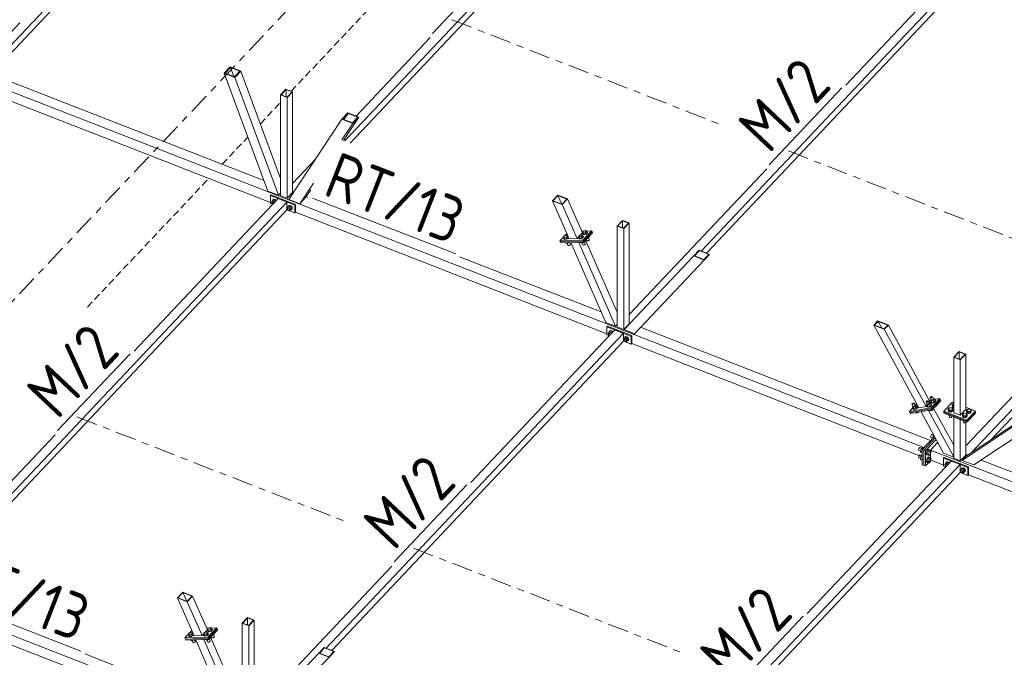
# Model space of a CAD drawing. Header units: millimetres. Extents: x -681 to 506, y -45 to 794.
# Tile 162 of 256: x 25 to 110, y 247 to 302. Entities that reach past the tile are written whole.
import ezdxf

# ---------------------------------------------------------------- set-up
doc = ezdxf.new("R2010")
doc.units = ezdxf.units.MM
doc.header["$LTSCALE"] = 0.6
for name, pattern in [('VERDECKT2', [1.5, 1, -0.5]), ('XKITLINE00', [0]), ('XKITLINE03', [6, 3, -1, 1, -1])]:
    doc.linetypes.add(name, pattern=pattern)
for name, color, linetype, lineweight in [('Bolt', 7, 'Continuous', 0), ('Part', 2, 'Continuous', 0), ('PartMark', 3, 'Continuous', 0), ('S-GRID', 1, 'Continuous', 0)]:
    doc.layers.add(name, color=color, linetype=linetype, lineweight=lineweight)
doc.styles.add('ISOCPEUR', font='ISOCPEUR.TTF')

msp = doc.modelspace()

# ---------------------------------------------------------------- linework, layer by layer
at = {"layer": 'Bolt', "color": 3, "linetype": 'XKITLINE00', "lineweight": 0}
for p, q in [((46.954, 286.595), (47.036, 286.691)), ((46.984, 286.538), (46.954, 286.595)), ((46.977, 286.519), (46.99, 286.557)), ((46.99, 286.472), (46.977, 286.519)), ((46.99, 286.557), (47.036, 286.606)), ((46.99, 286.557), (47.025, 286.575)), ((47.025, 286.575), (47.072, 286.567)), ((47.035, 286.697), (47.059, 286.767)), ((47.037, 286.691), (47.035, 286.697)), ((47.036, 286.691), (47.129, 286.789)), ((47.201, 286.627), (47.036, 286.691)), ((47.059, 286.767), (47.123, 286.8)), ((47.059, 286.767), (47.076, 286.785)), ((47.072, 286.567), (47.12, 286.538)), ((47.14, 286.818), (47.076, 286.785)), ((47.12, 286.538), (47.153, 286.495)), ((47.123, 286.8), (47.211, 286.786)), ((47.293, 286.725), (47.129, 286.789)), ((47.228, 286.805), (47.14, 286.818)), ((47.201, 286.627), (47.293, 286.725)), ((47.228, 286.574), (47.201, 286.627)), ((47.211, 286.786), (47.299, 286.731)), ((47.316, 286.749), (47.228, 286.805)), ((47.32, 286.672), (47.293, 286.725)), ((47.299, 286.731), (47.333, 286.686)), ((47.351, 286.705), (47.316, 286.749)), ((47.025, 286.427), (46.99, 286.472)), ((47.065, 286.402), (47.025, 286.427)), ((48.284, 286.077), (48.366, 286.172)), ((48.314, 286.019), (48.284, 286.077)), ((48.307, 286.001), (48.32, 286.038)), ((48.32, 285.953), (48.307, 286.001)), ((48.32, 286.038), (48.366, 286.087)), ((48.32, 286.038), (48.355, 286.056)), ((48.355, 285.908), (48.32, 285.953)), ((48.355, 286.056), (48.402, 286.049)), ((48.402, 285.879), (48.355, 285.908)), ((48.365, 286.179), (48.388, 286.248)), ((48.367, 286.173), (48.365, 286.179)), ((48.366, 286.172), (48.458, 286.27)), ((48.366, 286.172), (48.531, 286.108)), ((48.388, 286.248), (48.453, 286.281)), ((48.388, 286.248), (48.406, 286.267)), ((48.402, 286.049), (48.45, 286.019)), ((48.45, 285.871), (48.402, 285.879)), ((48.47, 286.299), (48.406, 286.267)), ((48.45, 286.019), (48.485, 285.974)), ((48.485, 285.889), (48.45, 285.871)), ((48.453, 286.281), (48.541, 286.268)), ((48.623, 286.206), (48.458, 286.27)), ((48.464, 285.879), (48.531, 285.853)), ((48.558, 286.286), (48.47, 286.299)), ((48.485, 285.974), (48.497, 285.927)), ((48.485, 285.889), (48.531, 285.938)), ((48.497, 285.927), (48.485, 285.889)), ((48.531, 286.108), (48.623, 286.206)), ((48.531, 286.108), (48.613, 285.948)), ((48.531, 285.853), (48.623, 285.95)), ((48.531, 285.853), (48.613, 285.948)), ((48.541, 286.268), (48.629, 286.212)), ((48.646, 286.231), (48.558, 286.286)), ((48.613, 285.948), (48.705, 286.046)), ((48.629, 285.94), (48.615, 285.942)), ((48.705, 286.046), (48.623, 286.206)), ((48.623, 285.95), (48.705, 286.046)), ((48.629, 286.212), (48.693, 286.13)), ((48.693, 285.972), (48.629, 285.94)), ((48.71, 286.148), (48.646, 286.231)), ((48.693, 286.13), (48.716, 286.042)), ((48.716, 286.042), (48.693, 285.972)), ((48.693, 285.972), (48.71, 285.99)), ((48.734, 286.06), (48.71, 286.148)), ((48.71, 285.99), (48.734, 286.06)), ((73.703, 283.968), (73.803, 284.074)), ((73.754, 283.852), (73.703, 283.968)), ((73.782, 283.92), (73.703, 283.968)), ((73.96, 283.977), (73.782, 283.92)), ((73.803, 284.074), (73.981, 284.131)), ((74.06, 284.083), (73.96, 283.977)), ((74.011, 283.861), (73.96, 283.977)), ((73.981, 284.131), (74.06, 284.083)), ((74.011, 283.861), (74.111, 283.967)), ((74.111, 283.967), (74.06, 284.083)), ((74.091, 284.013), (74.104, 284.01)), ((74.123, 283.971), (74.091, 283.915)), ((74.103, 283.887), (74.135, 283.943)), ((74.104, 284.01), (74.123, 283.971)), ((74.135, 283.943), (74.123, 283.971)), ((72.069, 283.557), (72.169, 283.663)), ((72.12, 283.441), (72.069, 283.557)), ((72.148, 283.509), (72.069, 283.557)), ((72.108, 283.437), (72.116, 283.451)), ((72.127, 283.398), (72.108, 283.437)), ((72.12, 283.41), (72.108, 283.437)), ((72.199, 283.393), (72.12, 283.441)), ((72.139, 283.37), (72.12, 283.41)), ((72.192, 283.386), (72.127, 283.398)), ((72.139, 283.37), (72.205, 283.358)), ((72.327, 283.566), (72.148, 283.509)), ((72.199, 283.393), (72.148, 283.509)), ((72.169, 283.663), (72.348, 283.72)), ((72.286, 283.404), (72.192, 283.386)), ((72.199, 283.393), (72.378, 283.45)), ((72.205, 283.358), (72.298, 283.376)), ((72.383, 283.447), (72.286, 283.404)), ((72.298, 283.376), (72.395, 283.419)), ((72.427, 283.672), (72.327, 283.566)), ((72.378, 283.45), (72.327, 283.566)), ((72.348, 283.72), (72.427, 283.672)), ((72.378, 283.45), (72.478, 283.556)), ((72.458, 283.504), (72.383, 283.447)), ((72.395, 283.419), (72.47, 283.476)), ((72.478, 283.556), (72.427, 283.672)), ((72.458, 283.602), (72.471, 283.599)), ((72.49, 283.56), (72.458, 283.504)), ((72.47, 283.476), (72.502, 283.532)), ((72.471, 283.599), (72.49, 283.56)), ((72.502, 283.532), (72.49, 283.56)), ((73.357, 283.602), (73.457, 283.708)), ((73.408, 283.486), (73.357, 283.602)), ((73.436, 283.554), (73.357, 283.602)), ((73.396, 283.482), (73.404, 283.496)), ((73.415, 283.443), (73.396, 283.482)), ((73.408, 283.454), (73.396, 283.482)), ((73.487, 283.438), (73.408, 283.486)), ((73.427, 283.415), (73.408, 283.454)), ((73.48, 283.43), (73.415, 283.443)), ((73.427, 283.415), (73.492, 283.403)), ((73.614, 283.611), (73.436, 283.554)), ((73.487, 283.438), (73.436, 283.554)), ((73.457, 283.708), (73.635, 283.765)), ((73.574, 283.448), (73.48, 283.43)), ((73.487, 283.438), (73.665, 283.495)), ((73.492, 283.403), (73.586, 283.42)), ((73.579, 283.096), (73.569, 283.119)), ((73.671, 283.492), (73.574, 283.448)), ((73.658, 283.048), (73.579, 283.096)), ((73.586, 283.42), (73.683, 283.464)), ((73.714, 283.717), (73.614, 283.611)), ((73.665, 283.495), (73.614, 283.611)), ((73.658, 283.048), (73.625, 283.121)), ((73.635, 283.765), (73.714, 283.717)), ((73.658, 283.048), (73.836, 283.105)), ((73.665, 283.495), (73.765, 283.601)), ((73.745, 283.549), (73.671, 283.492)), ((73.683, 283.464), (73.757, 283.521)), ((73.765, 283.601), (73.714, 283.717)), ((73.741, 283.848), (73.749, 283.862)), ((73.761, 283.809), (73.741, 283.848)), ((73.754, 283.821), (73.741, 283.848)), ((73.745, 283.646), (73.758, 283.644)), ((73.777, 283.605), (73.745, 283.549)), ((73.832, 283.804), (73.754, 283.852)), ((73.773, 283.781), (73.754, 283.821)), ((73.757, 283.521), (73.79, 283.577)), ((73.758, 283.644), (73.777, 283.605)), ((73.826, 283.797), (73.761, 283.809)), ((73.773, 283.781), (73.838, 283.769)), ((73.79, 283.577), (73.777, 283.605)), ((73.832, 283.804), (73.782, 283.92)), ((73.836, 283.105), (73.825, 283.131)), ((73.919, 283.815), (73.826, 283.797)), ((73.832, 283.804), (74.011, 283.861)), ((73.836, 283.105), (73.936, 283.211)), ((73.838, 283.769), (73.932, 283.787)), ((73.954, 282.973), (73.877, 283.149)), ((74.017, 283.858), (73.919, 283.815)), ((73.936, 283.211), (73.925, 283.237)), ((73.932, 283.787), (74.029, 283.83)), ((74.091, 283.915), (74.017, 283.858)), ((74.029, 283.83), (74.103, 283.887)), ((74.094, 283.274), (74.051, 283.371)), ((74.104, 283.252), (74.094, 283.274)), ((74.104, 283.252), (74.139, 283.246)), ((74.13, 283.455), (74.182, 283.472)), ((74.139, 283.246), (74.19, 283.255)), ((74.182, 283.472), (74.171, 283.498)), ((74.182, 283.472), (74.282, 283.577)), ((74.19, 283.255), (74.242, 283.279)), ((74.3, 283.34), (74.223, 283.515)), ((74.242, 283.279), (74.283, 283.31)), ((74.282, 283.577), (74.27, 283.604)), ((74.283, 283.31), (74.3, 283.34)), ((72.291, 283.052), (72.281, 283.075)), ((72.37, 283.003), (72.291, 283.052)), ((72.37, 283.003), (72.338, 283.077)), ((72.549, 283.061), (72.37, 283.003)), ((72.46, 282.862), (72.395, 283.011)), ((72.471, 282.841), (72.46, 282.862)), ((72.471, 282.841), (72.506, 282.835)), ((72.506, 282.835), (72.556, 282.844)), ((72.549, 283.061), (72.539, 283.084)), ((72.572, 283.085), (72.549, 283.061)), ((72.556, 282.844), (72.609, 282.868)), ((72.667, 282.929), (72.598, 283.086)), ((72.609, 282.868), (72.649, 282.899)), ((72.649, 282.899), (72.667, 282.929)), ((73.748, 282.907), (73.683, 283.056)), ((73.758, 282.886), (73.748, 282.907)), ((73.758, 282.886), (73.793, 282.879)), ((73.793, 282.879), (73.844, 282.889)), ((73.844, 282.889), (73.896, 282.912)), ((73.896, 282.912), (73.937, 282.943)), ((73.937, 282.943), (73.954, 282.973)), ((76.007, 275.397), (76.031, 275.466)), ((76.008, 275.39), (76.101, 275.488)), ((76.031, 275.466), (76.095, 275.499)), ((76.031, 275.466), (76.048, 275.485)), ((76.112, 275.517), (76.048, 275.485)), ((76.095, 275.499), (76.183, 275.486)), ((76.265, 275.424), (76.101, 275.488)), ((76.2, 275.504), (76.112, 275.517)), ((76.183, 275.486), (76.271, 275.43)), ((76.288, 275.449), (76.2, 275.504)), ((75.926, 275.295), (76.008, 275.39)), ((75.956, 275.237), (75.926, 275.295)), ((75.949, 275.219), (75.962, 275.256)), ((75.962, 275.171), (75.949, 275.219)), ((75.962, 275.256), (76.008, 275.305)), ((75.962, 275.256), (75.997, 275.274)), ((75.997, 275.127), (75.962, 275.171)), ((75.997, 275.274), (76.044, 275.267)), ((76.037, 275.101), (75.997, 275.127)), ((76.009, 275.391), (76.007, 275.397)), ((76.173, 275.326), (76.008, 275.39)), ((76.044, 275.267), (76.092, 275.237)), ((76.092, 275.237), (76.125, 275.194)), ((76.173, 275.326), (76.265, 275.424)), ((76.2, 275.274), (76.173, 275.326)), ((76.292, 275.371), (76.265, 275.424)), ((76.271, 275.43), (76.305, 275.386)), ((76.323, 275.404), (76.288, 275.449)), ((77.256, 274.776), (77.338, 274.872)), ((77.286, 274.718), (77.256, 274.776)), ((77.279, 274.7), (77.292, 274.738)), ((77.292, 274.653), (77.279, 274.7)), ((77.292, 274.738), (77.338, 274.787)), ((77.292, 274.738), (77.327, 274.755)), ((77.327, 274.608), (77.292, 274.653)), ((77.327, 274.755), (77.374, 274.748)), ((77.337, 274.878), (77.36, 274.948)), ((77.339, 274.872), (77.337, 274.878)), ((77.338, 274.872), (77.43, 274.969)), ((77.338, 274.872), (77.503, 274.807)), ((77.36, 274.948), (77.425, 274.98)), ((77.36, 274.948), (77.378, 274.966)), ((77.374, 274.748), (77.422, 274.718)), ((77.442, 274.999), (77.378, 274.966)), ((77.422, 274.718), (77.457, 274.674)), ((77.425, 274.98), (77.513, 274.967)), ((77.595, 274.905), (77.43, 274.969)), ((77.53, 274.985), (77.442, 274.999)), ((77.457, 274.674), (77.469, 274.626)), ((77.457, 274.588), (77.503, 274.637)), ((77.469, 274.626), (77.457, 274.588)), ((77.503, 274.807), (77.595, 274.905)), ((77.503, 274.807), (77.585, 274.648)), ((77.503, 274.552), (77.595, 274.65)), ((77.503, 274.552), (77.585, 274.648)), ((77.513, 274.967), (77.601, 274.912)), ((77.618, 274.93), (77.53, 274.985)), ((77.585, 274.648), (77.677, 274.745)), ((77.601, 274.639), (77.587, 274.641)), ((77.677, 274.745), (77.595, 274.905)), ((77.595, 274.65), (77.677, 274.745)), ((77.601, 274.912), (77.665, 274.829)), ((77.665, 274.671), (77.601, 274.639)), ((77.682, 274.847), (77.618, 274.93)), ((77.665, 274.829), (77.688, 274.741)), ((77.688, 274.741), (77.665, 274.671)), ((77.665, 274.671), (77.682, 274.69)), ((77.706, 274.759), (77.682, 274.847)), ((77.682, 274.69), (77.706, 274.759)), ((77.374, 274.578), (77.327, 274.608)), ((77.422, 274.571), (77.374, 274.578)), ((77.457, 274.588), (77.422, 274.571)), ((77.436, 274.578), (77.503, 274.552)), ((103.627, 269.737), (103.645, 269.766)), ((103.636, 269.719), (103.627, 269.737)), ((103.668, 269.718), (103.636, 269.719)), ((103.751, 269.508), (103.636, 269.719)), ((103.645, 269.766), (103.685, 269.798)), ((103.717, 269.733), (103.668, 269.718)), ((103.726, 269.554), (103.67, 269.495)), ((103.685, 269.798), (103.736, 269.825)), ((103.767, 269.76), (103.717, 269.733)), ((103.736, 269.825), (103.784, 269.84)), ((103.912, 269.534), (103.741, 269.462)), ((103.807, 269.792), (103.767, 269.76)), ((103.784, 269.84), (103.816, 269.838)), ((103.825, 269.821), (103.807, 269.792)), ((103.816, 269.838), (103.825, 269.821)), ((103.931, 269.627), (103.816, 269.838)), ((104.012, 269.64), (103.912, 269.534)), ((103.912, 269.534), (103.992, 269.387)), ((103.913, 269.661), (103.941, 269.673)), ((103.941, 269.673), (104.012, 269.64)), ((104.012, 269.64), (104.092, 269.493)), ((104.071, 269.531), (104.088, 269.531)), ((104.088, 269.531), (104.104, 269.498)), ((104.103, 269.503), (104.088, 269.531)), ((102.07, 269.172), (102.088, 269.2)), ((102.078, 269.154), (102.07, 269.172)), ((102.111, 269.153), (102.078, 269.154)), ((102.193, 268.943), (102.078, 269.154)), ((102.088, 269.2), (102.127, 269.233)), ((102.159, 269.167), (102.111, 269.153)), ((102.168, 268.989), (102.112, 268.93)), ((102.112, 268.93), (102.183, 268.897)), ((102.192, 268.783), (102.112, 268.93)), ((102.127, 269.233), (102.178, 269.26)), ((102.209, 269.195), (102.159, 269.167)), ((102.178, 269.26), (102.226, 269.275)), ((102.18, 268.778), (102.188, 268.79)), ((102.196, 268.745), (102.18, 268.778)), ((102.355, 268.969), (102.183, 268.897)), ((102.183, 268.897), (102.263, 268.75)), ((102.192, 268.783), (102.263, 268.75)), ((102.257, 268.742), (102.196, 268.745)), ((102.211, 268.718), (102.196, 268.745)), ((102.249, 269.227), (102.209, 269.195)), ((102.211, 268.718), (102.272, 268.715)), ((102.226, 269.275), (102.259, 269.273)), ((102.267, 269.256), (102.249, 269.227)), ((102.346, 268.77), (102.257, 268.742)), ((102.259, 269.273), (102.267, 269.256)), ((102.374, 269.062), (102.259, 269.273)), ((102.263, 268.75), (102.434, 268.822)), ((102.272, 268.715), (102.361, 268.742)), ((102.439, 268.82), (102.346, 268.77)), ((102.355, 269.096), (102.383, 269.108)), ((102.454, 269.075), (102.355, 268.969)), ((102.355, 268.969), (102.434, 268.822)), ((102.361, 268.742), (102.454, 268.792)), ((102.383, 269.108), (102.454, 269.075)), ((102.434, 268.822), (102.534, 268.928)), ((102.513, 268.88), (102.439, 268.82)), ((102.454, 269.075), (102.534, 268.928)), ((102.454, 268.792), (102.528, 268.852)), ((102.546, 268.933), (102.513, 268.88)), ((102.514, 268.966), (102.53, 268.965)), ((102.528, 268.852), (102.561, 268.905)), ((102.53, 268.965), (102.546, 268.933)), ((102.545, 268.938), (102.53, 268.965)), ((102.561, 268.905), (102.545, 268.938)), ((103.281, 269.37), (103.299, 269.399)), ((103.29, 269.353), (103.281, 269.37)), ((103.323, 269.351), (103.29, 269.353)), ((103.405, 269.142), (103.29, 269.353)), ((103.299, 269.399), (103.339, 269.432)), ((103.371, 269.366), (103.323, 269.351)), ((103.38, 269.188), (103.324, 269.128)), ((103.324, 269.128), (103.395, 269.095)), ((103.404, 268.981), (103.324, 269.128)), ((103.339, 269.432), (103.39, 269.459)), ((103.421, 269.393), (103.371, 269.366)), ((103.39, 269.459), (103.438, 269.474)), ((103.392, 268.976), (103.4, 268.989)), ((103.408, 268.944), (103.392, 268.976)), ((103.566, 269.168), (103.395, 269.095)), ((103.395, 269.095), (103.475, 268.948)), ((103.404, 268.981), (103.475, 268.948)), ((103.468, 268.941), (103.408, 268.944)), ((103.423, 268.916), (103.408, 268.944)), ((103.461, 269.426), (103.421, 269.393)), ((103.423, 268.916), (103.483, 268.914)), ((103.438, 269.474), (103.47, 269.472)), ((103.479, 269.454), (103.461, 269.426)), ((103.557, 268.969), (103.468, 268.941)), ((103.47, 269.472), (103.479, 269.454)), ((103.585, 269.261), (103.47, 269.472)), ((103.475, 268.948), (103.646, 269.021)), ((103.483, 268.914), (103.572, 268.941)), ((103.651, 269.019), (103.557, 268.969)), ((103.666, 269.274), (103.566, 269.168)), ((103.566, 269.168), (103.646, 269.021)), ((103.567, 269.295), (103.595, 269.307)), ((103.572, 268.941), (103.666, 268.991)), ((103.595, 269.307), (103.666, 269.274)), ((103.646, 269.021), (103.746, 269.127)), ((103.724, 269.079), (103.651, 269.019)), ((103.666, 269.274), (103.746, 269.127)), ((103.666, 268.991), (103.739, 269.051)), ((103.67, 269.495), (103.741, 269.462)), ((103.75, 269.348), (103.67, 269.495)), ((103.758, 269.132), (103.724, 269.079)), ((103.725, 269.165), (103.742, 269.164)), ((103.738, 269.343), (103.746, 269.355)), ((103.754, 269.31), (103.738, 269.343)), ((103.739, 269.051), (103.773, 269.104)), ((103.741, 269.462), (103.821, 269.315)), ((103.742, 269.164), (103.758, 269.132)), ((103.757, 269.137), (103.742, 269.164)), ((103.75, 269.348), (103.821, 269.315)), ((103.814, 269.308), (103.754, 269.31)), ((103.769, 269.283), (103.754, 269.31)), ((103.773, 269.104), (103.757, 269.137)), ((103.769, 269.283), (103.829, 269.28)), ((103.903, 269.335), (103.814, 269.308)), ((103.821, 269.315), (103.992, 269.387)), ((103.839, 268.667), (103.824, 268.695)), ((103.829, 269.28), (103.918, 269.307)), ((103.839, 268.667), (103.938, 268.773)), ((103.997, 269.385), (103.903, 269.335)), ((103.918, 269.307), (104.012, 269.358)), ((103.938, 268.773), (103.923, 268.801)), ((103.992, 269.387), (104.092, 269.493)), ((104.07, 269.445), (103.997, 269.385)), ((104.012, 269.358), (104.085, 269.417)), ((104.104, 269.498), (104.07, 269.445)), ((104.085, 269.417), (104.119, 269.471)), ((104.119, 269.471), (104.103, 269.503)), ((104.116, 269.004), (104.184, 269.034)), ((104.184, 269.034), (104.169, 269.061)), ((104.184, 269.034), (104.284, 269.14)), ((104.284, 269.14), (104.269, 269.167)), ((105.184, 268.661), (105.197, 268.69)), ((105.197, 268.767), (105.297, 268.873)), ((105.197, 268.661), (105.197, 268.767)), ((105.29, 268.659), (105.197, 268.767)), ((105.297, 268.873), (105.49, 268.87)), ((105.582, 268.762), (105.482, 268.656)), ((105.49, 268.87), (105.582, 268.762)), ((105.53, 269.028), (105.543, 269.056)), ((105.555, 268.961), (105.53, 269.028)), ((105.53, 269.002), (105.53, 269.028)), ((105.53, 269.002), (105.555, 268.936)), ((105.543, 269.134), (105.643, 269.24)), ((105.543, 269.027), (105.543, 269.134)), ((105.636, 269.025), (105.543, 269.134)), ((105.636, 268.919), (105.543, 269.027)), ((105.629, 268.912), (105.555, 268.961)), ((105.555, 268.936), (105.629, 268.886)), ((105.582, 268.656), (105.582, 268.762)), ((105.582, 268.69), (105.595, 268.655)), ((105.664, 268.905), (105.629, 268.912)), ((105.629, 268.886), (105.664, 268.88)), ((105.636, 268.919), (105.636, 269.025)), ((105.664, 269.025), (105.636, 269.025)), ((105.664, 268.919), (105.636, 268.919)), ((105.643, 269.24), (105.664, 269.239)), ((106.778, 268.652), (106.878, 268.758)), ((106.878, 268.758), (107.07, 268.755)), ((107.07, 268.755), (107.163, 268.647)), ((102.384, 268.429), (102.375, 268.446)), ((102.384, 268.429), (102.456, 268.396)), ((102.456, 268.396), (102.424, 268.454)), ((102.456, 268.396), (102.627, 268.469)), ((102.627, 268.469), (102.617, 268.486)), ((102.627, 268.469), (102.648, 268.491)), ((103.596, 268.628), (103.587, 268.645)), ((103.596, 268.628), (103.668, 268.595)), ((103.668, 268.595), (103.636, 268.653)), ((103.668, 268.595), (103.839, 268.667)), ((105.209, 268.595), (105.184, 268.661)), ((105.184, 268.636), (105.184, 268.661)), ((105.184, 268.636), (105.209, 268.569)), ((105.197, 268.661), (105.29, 268.553)), ((105.283, 268.545), (105.209, 268.595)), ((105.209, 268.569), (105.283, 268.52)), ((105.29, 268.195), (105.272, 268.216)), ((105.279, 268.107), (105.279, 268.208)), ((105.279, 268.107), (105.292, 268.071)), ((105.385, 268.526), (105.283, 268.545)), ((105.283, 268.52), (105.385, 268.501)), ((105.29, 268.553), (105.29, 268.659)), ((105.482, 268.656), (105.29, 268.659)), ((105.29, 268.553), (105.482, 268.55)), ((105.29, 268.195), (105.29, 268.209)), ((105.327, 268.195), (105.29, 268.195)), ((105.292, 268.071), (105.332, 268.044)), ((105.332, 268.044), (105.387, 268.034)), ((105.489, 268.542), (105.385, 268.526)), ((105.385, 268.501), (105.489, 268.517)), ((105.387, 268.034), (105.443, 268.042)), ((105.443, 268.042), (105.485, 268.068)), ((105.482, 268.55), (105.582, 268.656)), ((105.482, 268.55), (105.482, 268.656)), ((105.485, 268.068), (105.501, 268.104)), ((105.565, 268.59), (105.489, 268.542)), ((105.489, 268.517), (105.565, 268.564)), ((105.501, 268.104), (105.501, 268.127)), ((105.595, 268.655), (105.565, 268.59)), ((105.565, 268.564), (105.595, 268.63)), ((105.595, 268.63), (105.595, 268.655)), ((106.419, 268.18), (106.432, 268.208)), ((106.444, 268.113), (106.419, 268.18)), ((106.419, 268.154), (106.419, 268.18)), ((106.419, 268.154), (106.444, 268.088)), ((106.432, 268.286), (106.532, 268.392)), ((106.432, 268.179), (106.432, 268.286)), ((106.525, 268.177), (106.432, 268.286)), ((106.432, 268.179), (106.525, 268.071)), ((106.518, 268.064), (106.444, 268.113)), ((106.444, 268.088), (106.518, 268.038)), ((106.62, 268.045), (106.518, 268.064)), ((106.518, 268.038), (106.62, 268.019)), ((106.525, 268.071), (106.525, 268.177)), ((106.717, 268.175), (106.525, 268.177)), ((106.525, 268.071), (106.717, 268.068)), ((106.532, 268.392), (106.724, 268.389)), ((106.723, 268.061), (106.62, 268.045)), ((106.62, 268.019), (106.723, 268.035)), ((106.817, 268.28), (106.717, 268.175)), ((106.717, 268.068), (106.717, 268.175)), ((106.717, 268.068), (106.817, 268.174)), ((106.8, 268.108), (106.723, 268.061)), ((106.723, 268.035), (106.8, 268.083)), ((106.724, 268.389), (106.817, 268.28)), ((106.765, 268.546), (106.778, 268.575)), ((106.79, 268.479), (106.765, 268.546)), ((106.765, 268.52), (106.765, 268.546)), ((106.765, 268.52), (106.79, 268.454)), ((106.778, 268.546), (106.778, 268.652)), ((106.871, 268.544), (106.778, 268.652)), ((106.778, 268.546), (106.871, 268.437)), ((106.864, 268.43), (106.79, 268.479)), ((106.79, 268.454), (106.864, 268.405)), ((106.83, 268.174), (106.8, 268.108)), ((106.8, 268.083), (106.83, 268.148)), ((106.817, 268.174), (106.817, 268.28)), ((106.817, 268.208), (106.83, 268.174)), ((106.83, 268.148), (106.83, 268.174)), ((106.966, 268.411), (106.864, 268.43)), ((106.864, 268.405), (106.966, 268.385)), ((106.871, 268.437), (106.871, 268.544)), ((107.063, 268.541), (106.871, 268.544)), ((106.871, 268.437), (107.063, 268.435)), ((107.069, 268.427), (106.966, 268.411)), ((106.966, 268.385), (107.069, 268.402)), ((107.163, 268.647), (107.063, 268.541)), ((107.063, 268.435), (107.063, 268.541)), ((107.063, 268.435), (107.163, 268.54)), ((107.146, 268.474), (107.069, 268.427)), ((107.069, 268.402), (107.146, 268.449)), ((107.176, 268.54), (107.146, 268.474)), ((107.146, 268.449), (107.176, 268.515)), ((107.163, 268.54), (107.163, 268.647)), ((107.163, 268.575), (107.176, 268.54)), ((107.176, 268.515), (107.176, 268.54)), ((106.525, 267.713), (106.507, 267.734)), ((106.513, 267.625), (106.513, 267.727)), ((106.513, 267.625), (106.527, 267.589)), ((106.525, 267.713), (106.525, 267.727)), ((106.562, 267.713), (106.525, 267.713)), ((106.527, 267.589), (106.567, 267.562)), ((106.567, 267.562), (106.622, 267.552)), ((106.622, 267.552), (106.678, 267.561)), ((106.678, 267.561), (106.72, 267.586)), ((106.72, 267.586), (106.736, 267.622)), ((106.736, 267.622), (106.736, 267.645)), ((103.688, 266.417), (103.678, 266.356)), ((103.678, 266.356), (103.688, 266.315)), ((103.713, 266.481), (103.688, 266.417)), ((103.688, 266.315), (103.713, 266.304)), ((103.747, 266.532), (103.713, 266.481)), ((103.713, 266.304), (103.714, 266.305)), ((103.713, 266.304), (103.854, 266.249)), ((103.782, 266.554), (103.747, 266.532)), ((103.782, 266.554), (103.956, 266.487)), ((103.855, 266.251), (103.906, 266.434)), ((103.906, 266.434), (103.958, 266.489)), ((103.906, 266.434), (103.995, 266.399)), ((102.65, 265.318), (102.641, 265.257)), ((102.675, 265.382), (102.65, 265.318)), ((102.71, 265.432), (102.675, 265.382)), ((102.745, 265.455), (102.71, 265.432)), ((102.745, 265.455), (102.918, 265.388)), ((102.868, 265.335), (102.809, 265.118)), ((102.988, 265.462), (102.868, 265.335)), ((102.868, 265.335), (102.958, 265.3)), ((102.988, 265.462), (103.078, 265.427)), ((102.641, 265.257), (102.65, 265.216)), ((102.65, 264.68), (102.641, 264.619)), ((102.641, 264.619), (102.65, 264.577)), ((102.65, 265.216), (102.675, 265.205)), ((102.675, 264.744), (102.65, 264.68)), ((102.65, 264.577), (102.675, 264.567)), ((102.675, 265.205), (102.676, 265.206)), ((102.675, 265.205), (102.817, 265.15)), ((102.71, 264.794), (102.675, 264.744)), ((102.675, 264.567), (102.676, 264.567)), ((102.675, 264.567), (102.817, 264.511)), ((102.745, 264.817), (102.71, 264.794)), ((102.745, 264.817), (102.918, 264.749)), ((102.809, 265.118), (102.868, 265.028)), ((102.809, 265.118), (102.945, 265.065)), ((102.868, 264.696), (102.809, 264.48)), ((102.809, 264.48), (102.868, 264.39)), ((102.809, 264.48), (102.945, 264.427)), ((102.868, 265.028), (102.945, 264.999)), ((102.945, 264.778), (102.868, 264.696)), ((102.868, 264.696), (102.945, 264.667)), ((103.322, 265.026), (103.305, 264.914)), ((103.305, 264.914), (103.322, 264.839)), ((103.368, 265.144), (103.322, 265.026)), ((103.322, 264.839), (103.368, 264.819)), ((103.368, 264.505), (103.322, 264.388)), ((103.343, 264.9), (103.36, 265.011)), ((103.36, 264.824), (103.343, 264.9)), ((103.41, 265.124), (103.35, 264.907)), ((103.35, 264.907), (103.41, 264.817)), ((103.35, 264.907), (103.493, 264.851)), ((103.41, 264.485), (103.35, 264.269)), ((103.36, 265.011), (103.406, 265.129)), ((103.406, 264.805), (103.36, 264.824)), ((103.36, 264.373), (103.406, 264.491)), ((103.432, 265.236), (103.368, 265.144)), ((103.368, 264.819), (103.369, 264.82)), ((103.368, 264.819), (103.406, 264.805)), ((103.432, 264.598), (103.368, 264.505)), ((103.406, 265.129), (103.47, 265.221)), ((103.42, 264.813), (103.406, 264.805)), ((103.406, 264.491), (103.47, 264.583)), ((103.53, 265.251), (103.41, 265.124)), ((103.41, 265.124), (103.552, 265.068)), ((103.41, 264.817), (103.552, 264.762)), ((103.53, 264.612), (103.41, 264.485)), ((103.41, 264.485), (103.552, 264.43)), ((103.495, 265.278), (103.432, 265.236)), ((103.495, 264.64), (103.432, 264.598)), ((103.47, 265.221), (103.533, 265.263)), ((103.47, 264.583), (103.533, 264.625)), ((103.493, 264.851), (103.552, 265.068)), ((103.552, 264.762), (103.493, 264.851)), ((103.495, 265.278), (103.533, 265.263)), ((103.495, 264.64), (103.533, 264.625)), ((103.53, 265.251), (103.672, 265.195)), ((103.53, 264.612), (103.672, 264.557)), ((103.533, 265.263), (103.58, 265.244)), ((103.533, 264.625), (103.58, 264.605)), ((103.552, 265.068), (103.672, 265.195)), ((103.672, 264.889), (103.552, 264.762)), ((103.552, 264.43), (103.672, 264.557)), ((103.58, 265.244), (103.583, 265.23)), ((103.58, 264.605), (103.583, 264.592)), ((103.672, 265.195), (103.732, 265.105)), ((103.732, 265.105), (103.672, 264.889)), ((103.672, 264.557), (103.732, 264.467)), ((103.732, 264.467), (103.672, 264.25)), ((102.868, 264.39), (102.945, 264.36)), ((103.322, 264.388), (103.305, 264.276)), ((103.305, 264.276), (103.322, 264.2)), ((103.322, 264.2), (103.368, 264.181)), ((103.343, 264.261), (103.36, 264.373)), ((103.36, 264.186), (103.343, 264.261)), ((103.35, 264.269), (103.41, 264.179)), ((103.35, 264.269), (103.493, 264.213)), ((103.406, 264.166), (103.36, 264.186)), ((103.368, 264.181), (103.369, 264.182)), ((103.368, 264.181), (103.406, 264.166)), ((103.42, 264.175), (103.406, 264.166)), ((103.41, 264.179), (103.552, 264.123)), ((103.493, 264.213), (103.552, 264.43)), ((103.552, 264.123), (103.493, 264.213)), ((103.672, 264.25), (103.552, 264.123)), ((104.898, 263.994), (104.98, 264.09)), ((104.928, 263.937), (104.898, 263.994)), ((104.921, 263.918), (104.934, 263.956)), ((104.934, 263.871), (104.921, 263.918)), ((104.934, 263.956), (104.98, 264.005)), ((104.934, 263.956), (104.969, 263.973)), ((104.969, 263.826), (104.934, 263.871)), ((104.969, 263.973), (105.016, 263.966)), ((105.009, 263.801), (104.969, 263.826)), ((104.979, 264.096), (105.003, 264.166)), ((104.981, 264.09), (104.979, 264.096)), ((104.98, 264.09), (105.073, 264.187)), ((105.145, 264.026), (104.98, 264.09)), ((105.003, 264.166), (105.067, 264.198)), ((105.003, 264.166), (105.02, 264.184)), ((105.016, 263.966), (105.064, 263.936)), ((105.084, 264.217), (105.02, 264.184)), ((105.064, 263.936), (105.097, 263.894)), ((105.067, 264.198), (105.155, 264.185)), ((105.237, 264.123), (105.073, 264.187)), ((105.172, 264.203), (105.084, 264.217)), ((105.145, 264.026), (105.237, 264.123)), ((105.172, 263.973), (105.145, 264.026)), ((105.155, 264.185), (105.243, 264.13)), ((105.26, 264.148), (105.172, 264.203)), ((105.264, 264.071), (105.237, 264.123)), ((105.243, 264.13), (105.277, 264.085)), ((105.295, 264.103), (105.26, 264.148)), ((106.309, 263.578), (106.332, 263.647)), ((106.31, 263.571), (106.402, 263.669)), ((106.332, 263.647), (106.397, 263.68)), ((106.332, 263.647), (106.35, 263.665)), ((106.414, 263.698), (106.35, 263.665)), ((106.397, 263.68), (106.485, 263.666)), ((106.567, 263.605), (106.402, 263.669)), ((106.502, 263.685), (106.414, 263.698)), ((106.475, 263.507), (106.567, 263.605)), ((106.485, 263.666), (106.573, 263.611)), ((106.59, 263.629), (106.502, 263.685)), ((106.649, 263.445), (106.567, 263.605)), ((106.573, 263.611), (106.637, 263.528)), ((106.654, 263.547), (106.59, 263.629)), ((106.228, 263.475), (106.31, 263.571)), ((106.258, 263.418), (106.228, 263.475)), ((106.251, 263.399), (106.264, 263.437)), ((106.264, 263.352), (106.251, 263.399)), ((106.264, 263.437), (106.31, 263.486)), ((106.264, 263.437), (106.299, 263.455)), ((106.299, 263.307), (106.264, 263.352)), ((106.299, 263.455), (106.346, 263.448)), ((106.346, 263.277), (106.299, 263.307)), ((106.311, 263.571), (106.309, 263.578)), ((106.31, 263.571), (106.475, 263.507)), ((106.346, 263.448), (106.394, 263.418)), ((106.394, 263.27), (106.346, 263.277)), ((106.394, 263.418), (106.429, 263.373)), ((106.429, 263.288), (106.394, 263.27)), ((106.408, 263.277), (106.475, 263.252)), ((106.429, 263.373), (106.441, 263.325)), ((106.429, 263.288), (106.475, 263.337)), ((106.441, 263.325), (106.429, 263.288)), ((106.475, 263.507), (106.557, 263.347)), ((106.475, 263.252), (106.567, 263.349)), ((106.475, 263.252), (106.557, 263.347)), ((106.557, 263.347), (106.649, 263.445)), ((106.573, 263.338), (106.559, 263.34)), ((106.567, 263.349), (106.649, 263.445)), ((106.637, 263.371), (106.573, 263.338)), ((106.637, 263.528), (106.66, 263.44)), ((106.66, 263.44), (106.637, 263.371)), ((106.637, 263.371), (106.654, 263.389)), ((106.678, 263.459), (106.654, 263.547)), ((106.654, 263.389), (106.678, 263.459)), ((39.79, 249.365), (39.89, 249.47)), ((39.841, 249.249), (39.79, 249.365)), ((39.869, 249.316), (39.79, 249.365)), ((39.829, 249.245), (39.837, 249.258)), ((39.848, 249.205), (39.829, 249.245)), ((39.841, 249.217), (39.829, 249.245)), ((39.92, 249.2), (39.841, 249.249)), ((39.86, 249.177), (39.841, 249.217)), ((39.913, 249.193), (39.848, 249.205)), ((40.048, 249.373), (39.869, 249.316)), ((39.92, 249.2), (39.869, 249.316)), ((39.89, 249.47), (40.069, 249.528)), ((40.007, 249.211), (39.913, 249.193)), ((39.92, 249.2), (40.099, 249.257)), ((40.104, 249.254), (40.007, 249.211)), ((40.019, 249.183), (40.116, 249.226)), ((40.148, 249.479), (40.048, 249.373)), ((40.099, 249.257), (40.048, 249.373)), ((40.069, 249.528), (40.148, 249.479)), ((40.099, 249.257), (40.198, 249.363)), ((40.179, 249.311), (40.104, 249.254)), ((40.116, 249.226), (40.191, 249.284)), ((40.198, 249.363), (40.148, 249.479)), ((40.178, 249.409), (40.192, 249.406)), ((40.211, 249.367), (40.179, 249.311)), ((40.191, 249.284), (40.223, 249.339)), ((40.192, 249.406), (40.211, 249.367)), ((40.223, 249.339), (40.211, 249.367)), ((41.078, 249.409), (41.178, 249.515)), ((41.129, 249.293), (41.078, 249.409)), ((41.157, 249.361), (41.078, 249.409)), ((41.116, 249.289), (41.124, 249.303)), ((41.136, 249.25), (41.116, 249.289)), ((41.129, 249.262), (41.116, 249.289)), ((41.207, 249.245), (41.129, 249.293)), ((41.148, 249.222), (41.129, 249.262)), ((41.201, 249.238), (41.136, 249.25)), ((41.148, 249.222), (41.213, 249.21)), ((41.335, 249.418), (41.157, 249.361)), ((41.207, 249.245), (41.157, 249.361)), ((41.178, 249.515), (41.356, 249.572)), ((41.294, 249.256), (41.201, 249.238)), ((41.207, 249.245), (41.386, 249.302)), ((41.213, 249.21), (41.307, 249.228)), ((41.391, 249.299), (41.294, 249.256)), ((41.307, 249.228), (41.404, 249.271)), ((41.435, 249.524), (41.335, 249.418)), ((41.386, 249.302), (41.335, 249.418)), ((41.356, 249.572), (41.435, 249.524)), ((41.386, 249.302), (41.486, 249.408)), ((41.466, 249.356), (41.391, 249.299)), ((41.404, 249.271), (41.478, 249.328)), ((41.424, 249.776), (41.523, 249.881)), ((41.474, 249.66), (41.424, 249.776)), ((41.502, 249.727), (41.424, 249.776)), ((41.486, 249.408), (41.435, 249.524)), ((41.462, 249.656), (41.47, 249.669)), ((41.481, 249.616), (41.462, 249.656)), ((41.474, 249.628), (41.462, 249.656)), ((41.466, 249.454), (41.479, 249.451)), ((41.498, 249.412), (41.466, 249.356)), ((41.553, 249.611), (41.474, 249.66)), ((41.494, 249.589), (41.474, 249.628)), ((41.478, 249.328), (41.51, 249.384)), ((41.479, 249.451), (41.498, 249.412)), ((41.546, 249.604), (41.481, 249.616)), ((41.494, 249.589), (41.559, 249.576)), ((41.51, 249.384), (41.498, 249.412)), ((41.681, 249.785), (41.502, 249.727)), ((41.553, 249.611), (41.502, 249.727)), ((41.523, 249.881), (41.702, 249.939)), ((41.64, 249.622), (41.546, 249.604)), ((41.553, 249.611), (41.732, 249.669)), ((41.559, 249.576), (41.652, 249.594)), ((41.737, 249.665), (41.64, 249.622)), ((41.652, 249.594), (41.75, 249.637)), ((41.781, 249.89), (41.681, 249.785)), ((41.732, 249.669), (41.681, 249.785)), ((41.702, 249.939), (41.781, 249.89)), ((41.732, 249.669), (41.832, 249.774)), ((41.812, 249.722), (41.737, 249.665)), ((41.75, 249.637), (41.824, 249.695)), ((41.832, 249.774), (41.781, 249.89)), ((41.812, 249.82), (41.825, 249.818)), ((41.844, 249.778), (41.812, 249.722)), ((41.824, 249.695), (41.856, 249.75)), ((41.825, 249.818), (41.844, 249.778)), ((41.856, 249.75), (41.844, 249.778)), ((41.851, 249.262), (41.903, 249.279)), ((41.903, 249.279), (41.891, 249.305)), ((41.903, 249.279), (42.003, 249.385)), ((42.021, 249.147), (41.944, 249.322)), ((42.003, 249.385), (41.991, 249.411)), ((39.86, 249.177), (39.925, 249.165)), ((39.925, 249.165), (40.019, 249.183)), ((40.012, 248.859), (40.002, 248.882)), ((40.091, 248.81), (40.012, 248.859)), ((40.091, 248.81), (40.059, 248.884)), ((40.269, 248.868), (40.091, 248.81)), ((40.181, 248.67), (40.116, 248.818)), ((40.191, 248.648), (40.181, 248.67)), ((40.191, 248.648), (40.227, 248.642)), ((40.227, 248.642), (40.277, 248.651)), ((40.269, 248.868), (40.259, 248.891)), ((40.292, 248.892), (40.269, 248.868)), ((40.277, 248.651), (40.33, 248.675)), ((40.387, 248.736), (40.319, 248.893)), ((40.33, 248.675), (40.37, 248.706)), ((40.37, 248.706), (40.387, 248.736)), ((41.299, 248.904), (41.289, 248.927)), ((41.378, 248.855), (41.299, 248.904)), ((41.378, 248.855), (41.346, 248.929)), ((41.378, 248.855), (41.557, 248.913)), ((41.469, 248.714), (41.403, 248.863)), ((41.479, 248.693), (41.469, 248.714)), ((41.479, 248.693), (41.514, 248.686)), ((41.514, 248.686), (41.565, 248.696)), ((41.557, 248.913), (41.546, 248.939)), ((41.557, 248.913), (41.657, 249.018)), ((41.565, 248.696), (41.617, 248.72)), ((41.675, 248.781), (41.598, 248.956)), ((41.617, 248.72), (41.658, 248.751)), ((41.657, 249.018), (41.645, 249.044)), ((41.658, 248.751), (41.675, 248.781)), ((41.814, 249.081), (41.772, 249.178)), ((41.825, 249.06), (41.814, 249.081)), ((41.825, 249.06), (41.86, 249.053)), ((41.86, 249.053), (41.911, 249.062)), ((41.911, 249.062), (41.963, 249.086)), ((41.963, 249.086), (42.003, 249.117)), ((42.003, 249.117), (42.021, 249.147))]:
    msp.add_line(p, q, dxfattribs=at)
at = {"layer": 'Part', "color": 2, "linetype": 'XKITLINE00', "lineweight": 0}
for p, q in [((53.86, 331.184), (22.332, 297.788)), ((22.802, 297.604), (53.86, 330.503)), ((80.552, 320.773), (53.246, 291.848)), ((53.716, 291.665), (80.552, 320.092)), ((109.524, 309.472), (83.929, 282.36)), ((108.764, 309.769), (96.371, 296.64)), ((84.399, 282.177), (109.524, 308.791)), ((25.291, 302.023), (21.572, 298.084)), ((54.226, 293.987), (60.598, 300.738)), ((20.896, 298.348), (46.278, 288.447)), ((19.735, 297.965), (103.098, 265.449)), ((43.383, 298.217), (42.865, 297.667)), ((42.865, 297.667), (43.782, 297.309)), ((42.865, 297.667), (46.622, 287.52)), ((42.944, 297.678), (43.406, 298.166)), ((42.944, 297.678), (43.759, 297.36)), ((43.383, 298.217), (44.3, 297.859)), ((43.406, 298.166), (43.695, 297.385)), ((44.221, 297.848), (43.406, 298.166)), ((43.759, 297.36), (44.221, 297.848)), ((44.3, 297.859), (43.782, 297.309)), ((47.72, 288.621), (44.3, 297.859)), ((138.496, 298.172), (107.176, 264.994)), ((43.782, 297.309), (47.538, 287.162)), ((108.903, 266.143), (138.496, 297.491)), ((22.303, 296.112), (46.848, 286.539)), ((48.182, 296.303), (47.72, 295.815)), ((47.72, 295.815), (48.29, 295.592)), ((47.72, 295.815), (47.72, 287.133)), ((47.766, 295.822), (48.193, 296.274)), ((47.766, 295.822), (48.279, 295.622)), ((48.182, 296.303), (48.752, 296.081)), ((48.193, 296.274), (48.193, 295.656)), ((48.706, 296.074), (48.193, 296.274)), ((48.279, 295.622), (48.706, 296.074)), ((48.29, 295.592), (48.752, 296.081)), ((48.752, 296.081), (48.752, 287.399)), ((48.29, 295.592), (48.29, 286.911)), ((53.504, 294.269), (52.985, 293.719)), ((53.067, 293.73), (53.528, 294.218)), ((53.528, 294.218), (53.178, 293.686)), ((53.504, 294.269), (54.448, 293.901)), ((54.367, 293.891), (53.528, 294.218)), ((52.985, 293.719), (48.44, 286.811)), ((52.985, 293.719), (53.93, 293.351)), ((53.93, 293.351), (53.003, 291.943)), ((53.067, 293.73), (53.906, 293.402)), ((54.448, 293.901), (53.128, 291.894)), ((53.906, 293.402), (54.367, 293.891)), ((53.93, 293.351), (54.448, 293.901)), ((48.752, 288.188), (50.714, 290.267)), ((89.57, 289.437), (77.724, 276.888)), ((50.552, 288.217), (49.384, 286.442)), ((47.538, 287.162), (46.622, 287.52)), ((47.538, 287.162), (47.72, 287.355)), ((48.29, 286.911), (48.752, 287.399)), ((48.752, 287.483), (48.855, 287.442)), ((50.323, 287.63), (49.903, 286.992)), ((48.273, 286.58), (20.967, 257.655)), ((35.119, 273.748), (47.513, 286.877)), ((46.906, 287.197), (46.848, 287.136)), ((46.848, 287.136), (48.938, 286.321)), ((46.848, 286.455), (46.848, 287.136)), ((48.996, 286.382), (46.906, 287.197)), ((47.513, 286.877), (48.273, 286.58)), ((47.72, 287.133), (48.29, 286.911)), ((48.273, 285.899), (48.273, 286.58)), ((48.44, 286.811), (49.384, 286.442)), ((49.384, 286.442), (49.903, 286.992)), ((49.925, 287.025), (50.065, 286.97)), ((71.582, 287.176), (71.121, 286.687)), ((71.121, 286.687), (71.962, 286.359)), ((71.121, 286.687), (72.554, 283.42)), ((71.17, 286.693), (71.597, 287.145)), ((71.17, 286.693), (71.948, 286.39)), ((71.582, 287.176), (72.423, 286.848)), ((71.597, 287.145), (71.924, 286.399)), ((72.374, 286.842), (71.597, 287.145)), ((71.948, 286.39), (72.374, 286.842)), ((72.423, 286.848), (71.962, 286.359)), ((73.702, 283.933), (72.423, 286.848)), ((21.437, 257.472), (48.273, 285.899)), ((46.848, 286.455), (47.043, 286.379)), ((48.273, 285.899), (48.938, 285.64)), ((48.996, 286.382), (48.938, 286.321)), ((48.938, 286.321), (48.938, 285.64)), ((48.938, 285.64), (48.996, 285.701)), ((48.996, 285.701), (48.996, 286.382)), ((48.996, 285.701), (75.82, 275.238)), ((71.962, 286.359), (73.241, 283.444)), ((77.154, 285.003), (76.692, 284.514)), ((76.738, 284.521), (77.165, 284.973)), ((77.154, 285.003), (77.724, 284.78)), ((77.165, 284.973), (77.165, 284.355)), ((77.678, 284.773), (77.165, 284.973)), ((74.49, 284.108), (73.638, 284.078)), ((74.49, 284.108), (73.74, 283.314)), ((74.53, 284.015), (73.781, 283.221)), ((74.53, 284.015), (73.781, 283.221)), ((74.53, 284.015), (74.49, 284.108)), ((74.571, 283.922), (74.53, 284.015)), ((76.692, 284.514), (77.262, 284.292)), ((76.692, 284.514), (76.692, 275.832)), ((76.738, 284.521), (77.251, 284.321)), ((77.251, 284.321), (77.678, 284.773)), ((77.262, 284.292), (77.724, 284.78)), ((77.262, 284.292), (77.262, 275.61)), ((77.724, 284.78), (77.724, 276.098)), ((72.356, 283.871), (71.766, 283.245)), ((71.766, 283.245), (73.74, 283.314)), ((71.766, 283.245), (71.807, 283.152)), ((71.807, 283.152), (73.781, 283.221)), ((73.781, 283.221), (71.807, 283.152)), ((71.847, 283.06), (71.807, 283.152)), ((73.822, 283.128), (71.847, 283.06)), ((73.241, 283.444), (72.554, 283.42)), ((72.699, 283.089), (75.714, 276.214)), ((73.241, 283.444), (73.702, 283.933)), ((76.555, 275.886), (73.386, 283.113)), ((73.74, 283.314), (73.781, 283.221)), ((73.781, 283.221), (73.822, 283.128)), ((74.571, 283.922), (73.822, 283.128)), ((76.692, 277.113), (73.981, 283.297)), ((83.752, 282.429), (83.291, 281.94)), ((83.769, 282.397), (83.342, 281.946)), ((83.752, 282.429), (84.646, 282.08)), ((84.595, 282.075), (83.769, 282.397)), ((63.137, 281.871), (75.317, 277.121)), ((83.291, 281.94), (77.299, 275.596)), ((77.761, 276.084), (83.291, 281.94)), ((84.185, 281.592), (78.193, 275.247)), ((83.291, 281.94), (84.185, 281.592)), ((83.342, 281.946), (84.169, 281.623)), ((84.169, 281.623), (84.595, 282.075)), ((84.185, 281.592), (84.646, 282.08)), ((118.542, 278.136), (106.696, 265.587)), ((99.146, 276.341), (98.8, 275.975)), ((98.851, 275.98), (99.162, 276.31)), ((99.146, 276.341), (100.039, 275.993)), ((99.162, 276.31), (99.473, 275.737)), ((99.988, 275.987), (99.162, 276.31)), ((76.485, 275.576), (64.091, 262.448)), ((75.714, 276.214), (76.555, 275.886)), ((75.878, 275.896), (75.82, 275.835)), ((75.82, 275.835), (77.91, 275.02)), ((75.82, 275.154), (75.82, 275.835)), ((77.968, 275.081), (75.878, 275.896)), ((77.245, 275.28), (76.485, 275.576)), ((76.555, 275.886), (76.692, 276.031)), ((76.692, 275.832), (77.262, 275.61)), ((77.262, 275.61), (77.724, 276.098)), ((77.299, 275.596), (78.193, 275.247)), ((77.724, 276.182), (77.818, 276.145)), ((78.712, 275.797), (103.675, 266.06)), ((98.8, 275.975), (99.693, 275.626)), ((98.8, 275.975), (102.661, 268.874)), ((98.851, 275.98), (99.677, 275.658)), ((99.677, 275.658), (99.988, 275.987)), ((100.039, 275.993), (99.693, 275.626)), ((99.693, 275.626), (103.307, 268.98)), ((103.653, 269.347), (100.039, 275.993)), ((77.245, 275.28), (51.65, 248.167)), ((75.82, 275.154), (76.015, 275.078)), ((77.245, 274.599), (77.245, 275.28)), ((77.968, 275.081), (77.91, 275.02)), ((77.91, 275.02), (77.91, 274.339)), ((77.968, 274.4), (77.968, 275.081)), ((52.12, 247.984), (77.245, 274.599)), ((77.245, 274.599), (77.91, 274.339)), ((77.91, 274.339), (77.968, 274.4)), ((77.968, 274.4), (102.945, 264.658)), ((106.126, 273.702), (105.664, 273.214)), ((105.664, 273.214), (106.234, 272.991)), ((105.664, 273.214), (105.664, 268.442)), ((105.71, 273.221), (106.137, 273.673)), ((105.71, 273.221), (106.223, 273.021)), ((106.126, 273.702), (106.696, 273.48)), ((106.137, 273.673), (106.137, 273.054)), ((106.65, 273.473), (106.137, 273.673)), ((106.223, 273.021), (106.65, 273.473)), ((106.234, 272.991), (106.696, 273.48)), ((106.234, 272.991), (106.234, 268.22)), ((106.696, 273.48), (106.696, 268.708)), ((103.563, 269.512), (104.461, 269.66)), ((104.461, 269.66), (103.711, 268.866)), ((103.761, 268.774), (104.511, 269.568)), ((104.511, 269.568), (103.761, 268.774)), ((104.511, 269.568), (104.461, 269.66)), ((104.561, 269.476), (104.511, 269.568)), ((114.615, 269.806), (106.387, 264.333)), ((114.961, 270.172), (106.733, 264.7)), ((102.474, 269.218), (101.853, 268.561)), ((103.711, 268.866), (101.853, 268.561)), ((101.903, 268.469), (103.761, 268.774)), ((101.903, 268.469), (103.761, 268.774)), ((103.811, 268.682), (101.953, 268.377)), ((103.307, 268.98), (102.661, 268.874)), ((103.307, 268.98), (103.653, 269.347)), ((103.761, 268.774), (103.711, 268.866)), ((103.761, 268.774), (103.811, 268.682)), ((103.811, 268.682), (104.561, 269.476)), ((105.664, 265.648), (103.94, 268.819)), ((104.808, 268.567), (105.557, 269.361)), ((105.557, 269.361), (105.664, 269.319)), ((106.234, 268.22), (106.696, 268.708)), ((106.696, 268.917), (107.552, 268.583)), ((115.612, 269.417), (107.384, 263.945)), ((101.853, 268.561), (101.903, 268.469)), ((101.953, 268.377), (101.903, 268.469)), ((102.851, 268.525), (104.792, 264.956)), ((105.664, 264.645), (103.497, 268.631)), ((104.808, 268.567), (104.808, 268.482)), ((104.808, 268.567), (106.803, 267.789)), ((104.808, 268.482), (104.808, 268.397)), ((104.808, 268.482), (106.803, 267.704)), ((104.808, 268.482), (106.803, 267.704)), ((104.808, 268.397), (106.803, 267.619)), ((105.664, 268.442), (106.234, 268.22)), ((105.664, 264.532), (105.664, 268.063)), ((106.234, 264.309), (106.234, 267.841)), ((106.803, 267.789), (107.552, 268.583)), ((106.803, 267.704), (107.552, 268.498)), ((107.552, 268.498), (106.803, 267.704)), ((107.552, 268.413), (106.803, 267.619)), ((107.552, 268.583), (107.552, 268.498)), ((107.552, 268.498), (107.552, 268.413)), ((106.696, 264.798), (106.696, 267.661)), ((106.803, 267.704), (106.803, 267.789)), ((106.803, 267.619), (106.803, 267.704)), ((21.947, 259.795), (28.319, 266.545)), ((104.003, 266.407), (102.945, 265.287)), ((104.074, 266.276), (103.088, 265.231)), ((103.088, 265.231), (104.074, 266.276)), ((103.23, 265.175), (104.145, 266.145)), ((104.239, 265.84), (103.662, 265.229)), ((104.239, 265.84), (104.33, 265.804)), ((102.945, 265.287), (103.088, 265.231)), ((102.945, 263.967), (102.945, 265.287)), ((103.088, 265.231), (103.23, 265.175)), ((103.088, 263.912), (103.088, 265.231)), ((103.088, 265.231), (103.088, 263.912)), ((103.23, 265.175), (103.23, 263.856)), ((103.662, 265.229), (142.831, 249.951)), ((103.662, 265.229), (103.662, 264.378)), ((104.792, 264.956), (105.664, 264.615)), ((104.85, 264.596), (104.792, 264.535)), ((104.792, 264.535), (106.882, 263.72)), ((104.792, 263.854), (104.792, 264.535)), ((106.94, 263.781), (104.85, 264.596)), ((105.664, 264.532), (106.234, 264.309)), ((106.234, 264.309), (106.696, 264.798)), ((106.733, 264.7), (106.387, 264.333)), ((106.696, 264.881), (106.891, 264.805)), ((-12.544, 263.772), (70.819, 231.256)), ((106.217, 263.979), (74.896, 230.802)), ((105.457, 264.275), (93.063, 251.147)), ((103.088, 263.912), (102.945, 263.967)), ((103.088, 263.912), (103.23, 263.856)), ((103.23, 263.856), (103.706, 264.361)), ((103.662, 264.378), (104.792, 263.937)), ((104.792, 263.854), (104.987, 263.778)), ((106.217, 263.979), (105.457, 264.275)), ((106.217, 263.298), (106.217, 263.979)), ((106.387, 264.333), (107.384, 263.945)), ((106.94, 263.781), (106.882, 263.72)), ((106.882, 263.72), (106.882, 263.039)), ((106.94, 263.1), (106.94, 263.781)), ((108.017, 264.366), (132.969, 254.633)), ((76.624, 231.95), (106.217, 263.298)), ((106.217, 263.298), (106.882, 263.039)), ((106.882, 263.039), (106.94, 263.1)), ((106.94, 263.1), (133.764, 252.637)), ((57.291, 255.244), (45.444, 242.695)), ((39.303, 252.983), (38.842, 252.495)), ((38.891, 252.501), (39.317, 252.952)), ((39.303, 252.983), (40.144, 252.655)), ((39.317, 252.952), (39.644, 252.207)), ((40.095, 252.649), (39.317, 252.952)), ((39.669, 252.197), (40.095, 252.649)), ((40.144, 252.655), (39.683, 252.166)), ((41.423, 249.74), (40.144, 252.655)), ((38.842, 252.495), (39.683, 252.166)), ((38.842, 252.495), (40.275, 249.227)), ((38.891, 252.501), (39.669, 252.197)), ((39.683, 252.166), (40.961, 249.251)), ((16.716, 251.508), (43.541, 241.045)), ((44.874, 250.81), (44.413, 250.321)), ((44.413, 250.321), (44.983, 250.099)), ((44.413, 250.321), (44.413, 241.64)), ((44.459, 250.329), (44.886, 250.78)), ((44.459, 250.329), (44.972, 250.129)), ((44.874, 250.81), (45.444, 250.588)), ((44.886, 250.78), (44.886, 250.162)), ((45.399, 250.58), (44.886, 250.78)), ((44.972, 250.129), (45.399, 250.58)), ((44.983, 250.099), (45.444, 250.588)), ((44.983, 250.099), (44.983, 241.417)), ((45.444, 250.588), (45.444, 241.906)), ((40.077, 249.678), (39.487, 249.052)), ((40.961, 249.251), (40.275, 249.227)), ((40.961, 249.251), (41.423, 249.74)), ((42.21, 249.915), (41.359, 249.885)), ((42.21, 249.915), (41.461, 249.121)), ((42.251, 249.822), (41.502, 249.028)), ((42.251, 249.822), (41.502, 249.028)), ((42.292, 249.729), (41.542, 248.935)), ((42.251, 249.822), (42.21, 249.915)), ((42.292, 249.729), (42.251, 249.822)), ((39.487, 249.052), (41.461, 249.121)), ((39.487, 249.052), (39.528, 248.96)), ((39.528, 248.96), (41.502, 249.028)), ((41.502, 249.028), (39.528, 248.96)), ((39.568, 248.867), (39.528, 248.96)), ((41.542, 248.935), (39.568, 248.867)), ((40.42, 248.896), (43.435, 242.021)), ((44.276, 241.693), (41.107, 248.92)), ((41.461, 249.121), (41.502, 249.028)), ((41.502, 249.028), (41.542, 248.935)), ((44.413, 242.92), (41.701, 249.104)), ((30.858, 247.679), (43.037, 242.928)), ((51.012, 247.748), (45.02, 241.403)), ((45.481, 241.891), (51.012, 247.748)), ((51.473, 248.236), (51.012, 247.748)), ((51.012, 247.748), (51.906, 247.399)), ((51.489, 248.205), (51.063, 247.753)), ((51.063, 247.753), (51.889, 247.43)), ((51.473, 248.236), (52.367, 247.887)), ((52.316, 247.882), (51.489, 248.205)), ((51.889, 247.43), (52.316, 247.882)), ((51.906, 247.399), (52.367, 247.887)), ((51.906, 247.399), (45.914, 241.054))]:
    msp.add_line(p, q, dxfattribs=at)
at = {"layer": 'Part', "color": 4, "linetype": 'VERDECKT2', "lineweight": 0}
for p, q in [((48.636, 296.126), (56.575, 304.536)), ((45.983, 293.315), (47.72, 295.156)), ((42.704, 289.842), (44.9, 292.169)), ((31.096, 277.546), (41.54, 288.609))]:
    msp.add_line(p, q, dxfattribs=at)
at = {"layer": 'PartMark', "color": 1, "linetype": 'XKITLINE00', "lineweight": 0}
for p, q in [((60.8, 301.097), (67.051, 307.719)), ((89.772, 289.796), (96.023, 296.418)), ((50.474, 286.918), (62.801, 282.11)), ((28.521, 266.904), (34.772, 273.526)), ((57.493, 255.604), (63.744, 262.225)), ((18.195, 252.725), (30.522, 247.917)), ((86.465, 244.303), (92.716, 250.925))]:
    msp.add_line(p, q, dxfattribs=at)
at = {"layer": 'S-GRID', "color": 1, "linetype": 'XKITLINE03', "lineweight": 0}
for p, q in [((-192.225, 48.32), (230.759, 496.379)), ((62.469, 302.282), (85.465, 293.312)), ((91.441, 290.981), (114.437, 282.012)), ((30.19, 268.089), (53.186, 259.12)), ((59.162, 256.789), (82.158, 247.819))]:
    msp.add_line(p, q, dxfattribs=at)

# ---------------------------------------------------------------- texts
at = {"layer": 'PartMark', "color": 1, "style": 'ISOCPEUR', "width": 0.85}
for s, rotation, p in [('M/2', 46.65022, (89.748, 290.645)), ('RT/13', -21.3083, (51.251, 287.259)), ('M/2', 46.65022, (28.497, 267.752)), ('M/2', 46.65022, (57.469, 256.452)), ('RT/13', -21.3083, (18.972, 253.066)), ('M/2', 46.65022, (86.441, 245.151))]:
    msp.add_text(s, height=4, rotation=rotation, dxfattribs=at).set_placement(p)

doc.saveas('drawing.dxf')
